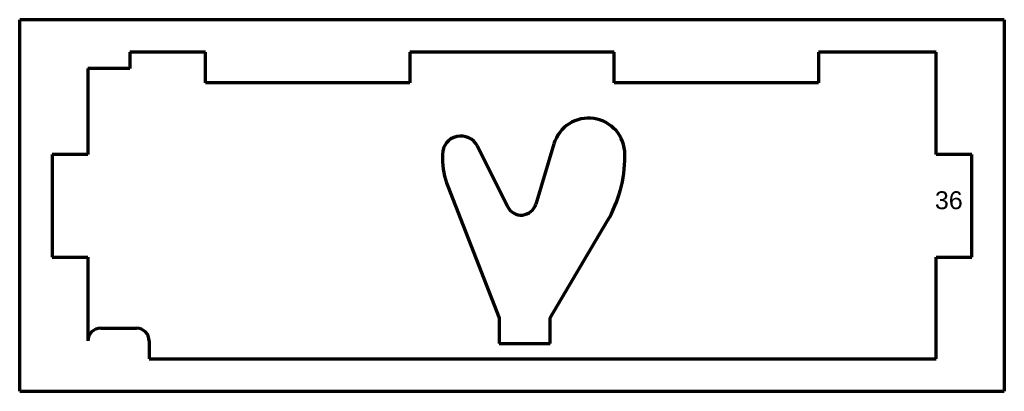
# Model space of a CAD drawing. Header units: millimetres. Extents: x 44 to 237, y 73 to 146.
import ezdxf

# ---------------------------------------------------------------- set-up
doc = ezdxf.new("R2010")
doc.units = ezdxf.units.MM
doc.layers.add('1', color=7, linetype='Continuous', true_color=0xffffff)
doc.styles.add('Arial', font='Arial')

msp = doc.modelspace()

# ---------------------------------------------------------------- linework, layer by layer
at = {"layer": '1', "color": 8, "linetype": 'Continuous', "lineweight": 70}
for p, q in [((43.844534, 72.918087), (43.844534, 145.618087)), ((236.544534, 145.618087), (43.844534, 145.618087)), ((236.544534, 145.618087), (236.544534, 72.918087)), ((43.844534, 72.918087), (236.544534, 72.918087))]:
    msp.add_line(p, q, dxfattribs=at)
at = {"layer": '1', "color": 175, "linetype": 'Continuous', "lineweight": 70}
for p, q in [((80.194534, 139.268087), (65.394534, 139.268087)), ((65.394534, 139.268087), (65.394534, 136.068087)), ((80.194534, 133.268087), (80.194534, 139.268087)), ((160.194534, 139.268087), (120.194534, 139.268087)), ((120.194534, 139.268087), (120.194534, 133.268087)), ((160.194534, 133.268087), (160.194534, 139.268087)), ((223.194534, 139.268087), (200.194534, 139.268087)), ((200.194534, 139.268087), (200.194534, 133.268087)), ((223.194534, 119.268087), (223.194534, 139.268087)), ((65.394534, 136.068087), (57.194534, 136.068087)), ((57.194534, 136.068087), (57.194534, 119.268087)), ((120.194534, 133.268087), (80.194534, 133.268087)), ((200.194534, 133.268087), (160.194534, 133.268087)), ((139.310445, 109.054442), (133.416196, 120.874603)), ((148.392728, 121.304121), (144.869166, 109.53291)), ((57.194534, 119.268087), (50.194534, 119.268087)), ((50.194534, 119.268087), (50.194534, 99.168087)), ((126.594534, 119.268087), (126.594534, 118.49529)), ((162.294534, 118.880525), (162.294534, 119.268087)), ((230.194534, 119.268087), (223.194534, 119.268087)), ((230.194534, 99.168087), (230.194534, 119.268087)), ((127.623716, 113.034864), (137.694534, 87.268087)), ((147.694534, 87.268087), (158.838421, 106.19743)), ((50.194534, 99.168087), (57.194534, 99.168087)), ((57.194534, 99.168087), (57.194534, 82.768087)), ((223.194534, 79.268087), (223.194534, 99.168087)), ((223.194534, 99.168087), (230.194534, 99.168087)), ((137.694534, 87.268087), (137.694534, 82.268087)), ((147.694534, 82.268087), (147.694534, 87.268087)), ((59.694534, 85.268087), (66.694534, 85.268087)), ((69.194534, 82.768087), (69.194534, 79.268087)), ((137.694534, 82.268087), (147.694534, 82.268087)), ((69.194534, 79.268087), (223.194534, 79.268087))]:
    msp.add_line(p, q, dxfattribs=at)
for centre, radius, start, end in [((155.194534, 119.268087), 7.1, 0, 163.3356), ((130.194534, 119.268087), 3.6, 26.503628, 180), ((141.594534, 118.49529), 15, 180, 201.347798), ((137.294534, 118.880525), 25, 329.514266, 0), ((141.995163, 110.393206), 3, 206.503628, 343.3356), ((59.694534, 82.768087), 2.5, 90, 180), ((66.694534, 82.768087), 2.5, 0, 90)]:
    msp.add_arc(centre, radius, start, end, dxfattribs=at)

# ---------------------------------------------------------------- texts
at = {"layer": '1', "color": 18, "linetype": 'Continuous', "lineweight": 13, "insert": (222.964134, 102.391754), "char_height": 3.5, "attachment_point": 7, "line_spacing_factor": 1.047437, "style": 'Arial'}
msp.add_mtext('\\fArial|b0|i0;\\W1.0000;36\\P ', dxfattribs=at)

doc.saveas('drawing.dxf')
